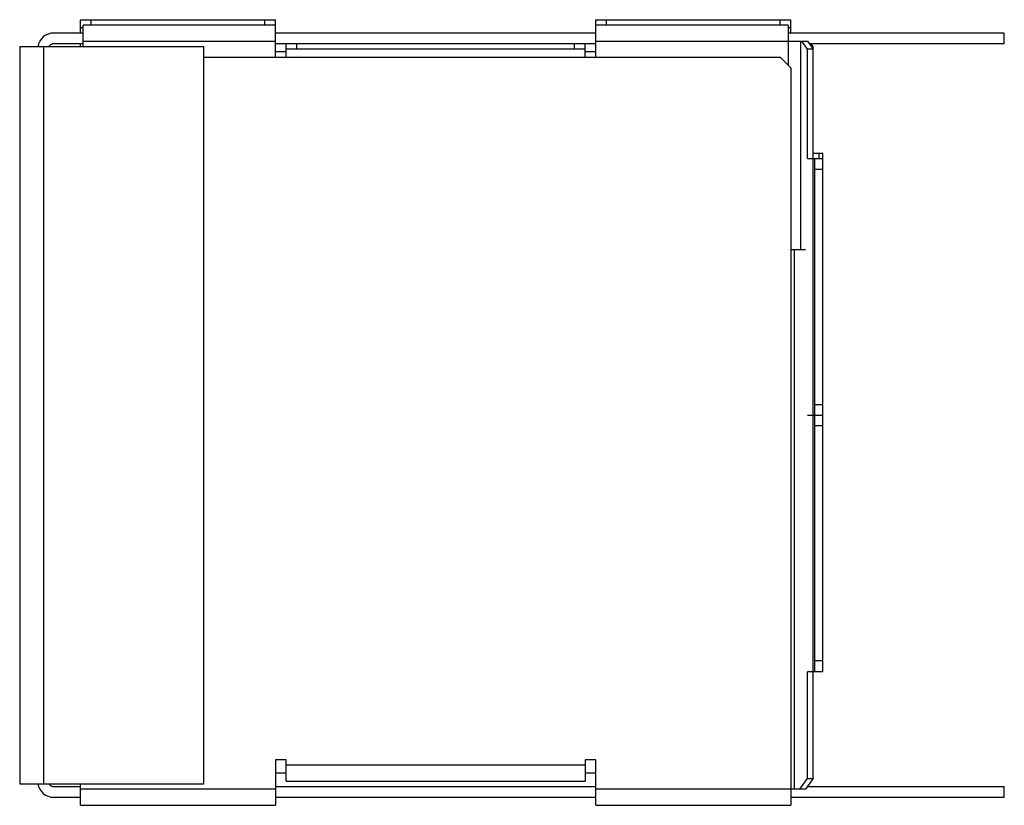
# Model space of a CAD drawing. Header units: millimetres. Extents: x 26 to 211, y 91 to 238.
import ezdxf

# ---------------------------------------------------------------- set-up
doc = ezdxf.new("R2010")
doc.units = ezdxf.units.MM
doc.header["$LTSCALE"] = 21.486124
doc.layers.add('_1', color=7, linetype='CONTINUOUS')

msp = doc.modelspace()

# ---------------------------------------------------------------- linework, layer by layer
at = {"layer": '_1', "color": 7}
for p, q in [((37.74, 235.81), (37.74, 238.31)), ((37.74, 238.31), (74.24, 238.31)), ((39.74, 237.31), (39.74, 238.31)), ((72.24, 237.31), (72.24, 238.31)), ((74.24, 231.31), (74.24, 238.31)), ((134.24, 231.31), (134.24, 238.31)), ((134.24, 238.31), (170.74, 238.31)), ((136.24, 237.31), (136.24, 238.31)), ((168.74, 237.31), (168.74, 238.31)), ((170.74, 235.81), (170.74, 238.31)), ((38.24, 236.81), (37.74, 236.81)), ((38.24, 233.31), (38.24, 237.31)), ((74.24, 237.31), (38.24, 237.31)), ((170.24, 237.31), (134.24, 237.31)), ((170.24, 237.31), (170.24, 229.81)), ((170.74, 236.81), (170.24, 236.81)), ((38.24, 235.81), (32.74, 235.81)), ((38.24, 234.31), (74.24, 234.31)), ((134.24, 235.81), (74.24, 235.81)), ((134.24, 234.31), (173.88, 234.31)), ((210.74, 235.81), (170.24, 235.81)), ((172.65, 195.31), (172.65, 234.31)), ((173.88, 232.81), (172.82, 234.31)), ((173.88, 234.31), (174.94, 232.81)), ((210.74, 233.81), (210.74, 235.81)), ((26.36, 233.31), (26.36, 95.31)), ((26.36, 233.31), (60.86, 233.31)), ((30.86, 95.31), (30.86, 233.31)), ((38.24, 233.81), (32.74, 233.81)), ((37.74, 233.31), (37.74, 233.81)), ((60.86, 95.31), (60.86, 233.31)), ((134.24, 233.81), (74.24, 233.81)), ((76.24, 231.31), (76.24, 233.81)), ((132.24, 232.81), (76.24, 232.81)), ((78.24, 232.81), (78.24, 233.81)), ((130.24, 232.81), (130.24, 233.81)), ((132.24, 231.31), (132.24, 233.81)), ((173.88, 212.31), (173.88, 232.81)), ((174.94, 232.81), (173.88, 232.81)), ((210.74, 233.81), (174.24, 233.81)), ((174.94, 233.31), (174.59, 233.81)), ((174.94, 96.31), (174.94, 233.31)), ((60.86, 231.31), (168.74, 231.31)), ((76.24, 232.31), (74.24, 232.31)), ((134.24, 232.31), (132.24, 232.31)), ((170.74, 229.31), (168.74, 231.31)), ((170.74, 229.31), (170.74, 91.31)), ((173.88, 212.31), (176.74, 212.31)), ((174.94, 213.31), (176.74, 213.31)), ((175.24, 116.31), (175.24, 212.31)), ((176, 213.31), (176, 212.31)), ((176.74, 116.31), (176.74, 213.31)), ((175.24, 210.31), (176.74, 210.31)), ((170.74, 195.31), (173.53, 195.31)), ((171.44, 94.31), (171.44, 195.31)), ((175.24, 166.31), (176.74, 166.31)), ((173.88, 164.31), (176.74, 164.31)), ((176.74, 162.31), (175.24, 162.31)), ((176.74, 118.31), (175.24, 118.31)), ((176.74, 116.31), (173.88, 116.31)), ((173.88, 96.31), (173.88, 116.31)), ((76.24, 99.81), (74.24, 99.81)), ((74.24, 99.81), (74.24, 91.31)), ((76.24, 95.81), (76.24, 99.81)), ((134.24, 99.81), (132.24, 99.81)), ((132.24, 99.81), (132.24, 95.81)), ((134.24, 91.31), (134.24, 99.81)), ((132.24, 98.81), (76.24, 98.81)), ((76.24, 97.31), (74.24, 97.31)), ((134.24, 97.31), (132.24, 97.31)), ((172.47, 94.31), (173.88, 96.31)), ((174.94, 96.31), (173.53, 94.31)), ((173.88, 96.31), (174.94, 96.31)), ((26.36, 95.31), (60.86, 95.31)), ((32.74, 94.81), (37.74, 94.81)), ((37.74, 91.31), (37.74, 95.31)), ((74.24, 94.31), (37.74, 94.31)), ((74.24, 94.81), (134.24, 94.81)), ((76.24, 95.81), (132.24, 95.81)), ((173.53, 94.31), (134.24, 94.31)), ((173.88, 94.81), (210.74, 94.81)), ((210.74, 92.81), (210.74, 94.81)), ((32.74, 92.81), (37.74, 92.81)), ((74.24, 92.81), (134.24, 92.81)), ((170.74, 92.81), (210.74, 92.81)), ((37.74, 91.31), (74.24, 91.31)), ((134.24, 91.31), (170.74, 91.31))]:
    msp.add_line(p, q, dxfattribs=at)
for centre, radius, start, end in [((32.74, 232.81), 3, 90, 171.3499), ((32.74, 232.81), 1, 90, 148.0734), ((32.74, 95.81), 3, 188.6507, 270), ((32.74, 95.81), 1, 211.9266, 270)]:
    msp.add_arc(centre, radius, start, end, dxfattribs=at)

doc.saveas('drawing.dxf')
